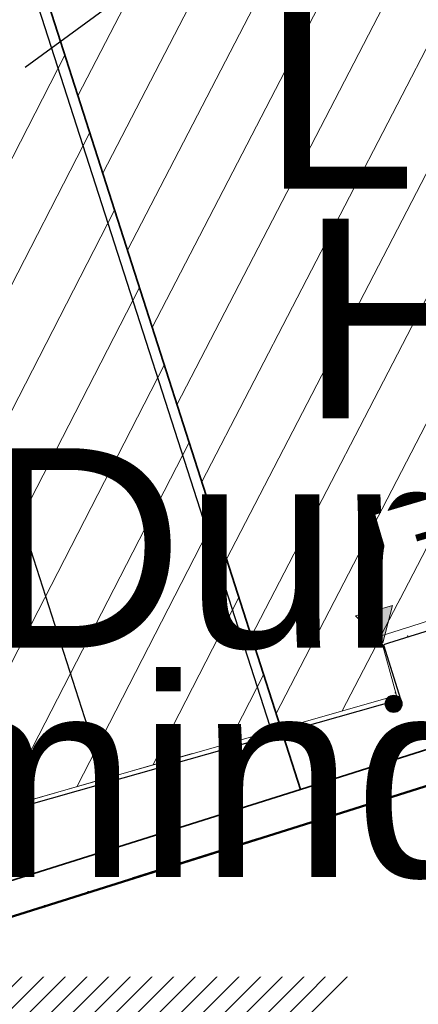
# Model space of a CAD drawing. Header units: millimetres. Extents: x 32365810 to 32368499, y 5620272 to 5622478.
# Tile 148 of 249: x 32366717.24 to 32366719.84, y 5620658.34 to 5620664.76. Entities that reach past the tile are written whole.
import ezdxf

# ---------------------------------------------------------------- set-up
doc = ezdxf.new("R2010")
doc.units = ezdxf.units.MM
for name, pattern in [('1000.100', [0]), ('1000.106', [0]), ('1600.1047', [0]), ('1600.2013', [0, 0]), ('1600.2028', [0]), ('1600.2305', [0.75, 0.5, 0, 0, -0.25]), ('1600.2505', [0]), ('1600.2507', [0]), ('301', [1.5, 1, -0.5])]:
    doc.linetypes.add(name, pattern=pattern)
doc.layers.get('0').update_dxf_attribs({"color": 1, "linetype": 'CONTINUOUS'})
doc.layers.add('_HB_Text_TH_DN_FH', color=7, linetype='CONTINUOUS', true_color=0x000000)
doc.layers.add('_K_Flurstücke_Grenzpunkte', color=251, linetype='CONTINUOUS', lineweight=50)
for name, color, linetype in [('_K_Gebäude', 251, 'CONTINUOUS'), ('_K_Höhen_ gemessen (NHN)', 251, 'CONTINUOUS'), ('_K_Siedlungsflächen - Bauwerke u. Einrichtungen', 251, 'CONTINUOUS'), ('_K_Topographie_ örtl. Aufnahme', 251, 'CONTINUOUS'), ('BESONDERE-VERKEHRSFLÄCHEN_FA', 40, 'CONTINUOUS')]:
    doc.layers.add(name, color=color, linetype=linetype)
for name, color, linetype, transparency in [('EFB-_ Dachhöhen Bestandsgebäude (NHN)', 7, 'CONTINUOUS', 0.75), ('Flurstücke_Grenzpunkte', 11, 'CONTINUOUS', 0.75), ('Gebäude', 31, 'CONTINUOUS', 0.75), ('Höhen_ gemessen (NHN)', 7, 'CONTINUOUS', 0.75), ('Siedlungsflächen - Bauwerke u. Einrichtungen', 51, 'CONTINUOUS', 0.75), ('Topographie_ örtl. Aufnahme', 7, 'CONTINUOUS', 0.75)]:
    doc.layers.add(name, color=color, linetype=linetype, transparency=transparency)
doc.styles.add('Dachhöhe NHN_ Bestand_ gemessen', font='GOTHIC.TTF')
doc.styles.add('Flurstücksnummer - K 10 700', font='ariali.ttf')

# ---------------------------------------------------------------- blocks, each defined once
blk = doc.blocks.new('Flurgrenze_ Begleitsignatur')
at = {"color": 0, "lineweight": -2}
for p, q in [((-0.29, 0), (-0.12, 0)), ((0.12, 0), (0.29, 0))]:
    blk.add_line(p, q, dxfattribs=at)
for p in [(-0.06, 0), (0, 0), (0.06, 0)]:
    blk.add_point(p, dxfattribs=at)
blk = doc.blocks.new('S1000.15')
at = {"color": 0, "lineweight": -2}
for p, q in [((-0.5, 0.05), (-0.485, 0.1)), ((0.495, 0.05), (-0.5, 0.05)), ((-0.5, -0.05), (-0.5, 0)), ((-0.5, 0), (0.5, 0)), ((-0.485, 0.1), (0.49, 0.1)), ((-0.475, 0.15), (-0.455, 0.2)), ((0.475, 0.15), (-0.475, 0.15)), ((-0.455, 0.2), (0.455, 0.2)), ((-0.43, 0.25), (-0.4, 0.3)), ((0.43, 0.25), (-0.43, 0.25)), ((-0.4, 0.3), (0.395, 0.3)), ((-0.355, 0.35), (-0.295, 0.4)), ((0.36, 0.35), (-0.355, 0.35)), ((-0.295, 0.4), (0.3, 0.4)), ((0.22, 0.45), (-0.215, 0.45)), ((0.3, 0.4), (0.22, 0.45)), ((0.395, 0.3), (0.36, 0.35)), ((0.455, 0.2), (0.43, 0.25)), ((0.49, 0.1), (0.475, 0.15)), ((0.5, 0), (0.495, 0.05)), ((0.495, -0.05), (-0.5, -0.05)), ((-0.475, -0.15), (-0.49, -0.1)), ((-0.49, -0.1), (0.485, -0.1)), ((0.475, -0.15), (-0.475, -0.15)), ((-0.43, -0.25), (-0.455, -0.2)), ((-0.455, -0.2), (0.46, -0.2)), ((0.425, -0.25), (-0.43, -0.25)), ((-0.355, -0.35), (-0.4, -0.3)), ((-0.4, -0.3), (0.395, -0.3)), ((0.345, -0.35), (-0.355, -0.35)), ((-0.205, -0.45), (-0.29, -0.4)), ((-0.29, -0.4), (0.285, -0.4)), ((0.2, -0.45), (-0.205, -0.45)), ((0.285, -0.4), (0.345, -0.35)), ((0.395, -0.3), (0.425, -0.25)), ((0.46, -0.2), (0.475, -0.15)), ((0.485, -0.1), (0.495, -0.05))]:
    blk.add_line(p, q, dxfattribs=at)
blk.add_circle((0, 0), 0.5, dxfattribs=at)
blk = doc.blocks.new('S1000.114', base_point=(0, 0.366025))
at = {"lineweight": -2}
blk.add_hatch(color=0, dxfattribs=at).paths.add_polyline_path([(-0.5, -0.5), (0, 0.366026), (0, -0.5)], flags=0)
at = {"color": 0, "lineweight": -2}
for p, q in [((0, 0.366026), (-0.5, -0.5)), ((0.5, -0.5), (0, 0.366026)), ((-0.5, -0.5), (0, -0.5)), ((0, -0.5), (0.5, -0.5))]:
    blk.add_line(p, q, dxfattribs=at)
blk = doc.blocks.new('O76')
at = {"layer": 'Gebäude', "color": 7, "linetype": '1600.2507', "lineweight": 18}
for p, q in [((32366219.119, 5622017.885), (32366216.51, 5622026.016)), ((32366212.391, 5622015.961), (32366219.119, 5622017.885))]:
    blk.add_line(p, q, dxfattribs=at)
blk = doc.blocks.new('O311')
at = {"layer": 'Flurstücke_Grenzpunkte', "color": 251, "linetype": '1600.2013', "lineweight": 50, "true_color": 0x566563}
blk.add_line((32366215.842618, 5622016.178401), (32366219.314618, 5622017.272401), dxfattribs=at)
at = {"layer": 'Flurstücke_Grenzpunkte', "color": 251, "lineweight": 50, "true_color": 0x566563, "xscale": 5, "yscale": 5, "zscale": 5, "rotation": 17.489231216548}
blk.add_blockref('Flurgrenze_ Begleitsignatur', (32366217.578618, 5622016.725401), dxfattribs=at)
blk = doc.blocks.new('O315')
at = {"layer": 'Flurstücke_Grenzpunkte', "color": 251, "linetype": '1600.2013', "lineweight": 50, "true_color": 0x566563}
blk.add_line((32366219.31456, 5622017.272382), (32366266.57456, 5622032.149382), dxfattribs=at)
blk = doc.blocks.new('O484')
at = {"layer": 'Gebäude', "color": 7, "linetype": '1600.2305', "lineweight": 18}
for p, q in [((32366219.119, 5622017.885), (32366212.391, 5622015.961)), ((32366212.391, 5622015.961), (32366212.361, 5622016.056))]:
    blk.add_line(p, q, dxfattribs=at)
blk = doc.blocks.new('O805')
at = {"layer": 'Flurstücke_Grenzpunkte', "color": 7, "linetype": '1600.2028', "lineweight": 35}
for p, q in [((32366219.247, 5622017.487), (32366266.507, 5622032.364)), ((32366214.622, 5622031.897), (32366219.247, 5622017.487))]:
    blk.add_line(p, q, dxfattribs=at)
blk = doc.blocks.new('O814')
at = {"layer": 'Flurstücke_Grenzpunkte', "color": 7, "linetype": '1600.2028', "lineweight": 35}
for p in [(32366214.622, 5622031.897), (32366215.775, 5622016.393)]:
    blk.add_line(p, (32366219.247, 5622017.487), dxfattribs=at)
blk = doc.blocks.new('O1900')
at = {"layer": 'Flurstücke_Grenzpunkte', "color": 7, "linetype": '1600.2028', "lineweight": 35}
for p, q in [((32366219.247, 5622017.487), (32366266.507, 5622032.364)), ((32366215.775, 5622016.393), (32366219.247, 5622017.487))]:
    blk.add_line(p, q, dxfattribs=at)
blk = doc.blocks.new('O2458')
at = {"layer": 'Gebäude', "color": 7, "linetype": '1600.2505', "lineweight": 18}
for p, q in [((32366219.119, 5622017.885), (32366216.51, 5622026.016)), ((32366212.391, 5622015.961), (32366219.119, 5622017.885))]:
    blk.add_line(p, q, dxfattribs=at)
blk = doc.blocks.new('O2790')
at = {"layer": 'Gebäude', "color": 7, "linetype": '1600.2505', "lineweight": 18}
for p, q in [((32366219.767, 5622018.486), (32366265.091, 5622032.865)), ((32366219.119, 5622017.885), (32366216.51, 5622026.016)), ((32366219.875, 5622018.099), (32366219.767, 5622018.486)), ((32366219.119, 5622017.885), (32366219.875, 5622018.099))]:
    blk.add_line(p, q, dxfattribs=at)
blk = doc.blocks.new('*X1171')
at = {"color": 253, "linetype": '1600.1047', "lineweight": 18, "true_color": 0xb2b2b2}
for p, q in [((32366214.823258, 5622016.65655), (32366217.710995, 5622022.273074)), ((32366215.317605, 5622016.797918), (32366217.873026, 5622021.768102)), ((32366215.811952, 5622016.939286), (32366218.035057, 5622021.263129)), ((32366216.306298, 5622017.080654), (32366218.197088, 5622020.758157)), ((32366216.800645, 5622017.222022), (32366218.359119, 5622020.253185)), ((32366217.294992, 5622017.36339), (32366218.52115, 5622019.748212)), ((32366217.789339, 5622017.504758), (32366218.68318, 5622019.24324)), ((32366218.283686, 5622017.646126), (32366218.845211, 5622018.738268)), ((32366218.778033, 5622017.787494), (32366219.007242, 5622018.233296))]:
    blk.add_line(p, q, dxfattribs=at)
blk = doc.blocks.new('*X1270')
at = {"color": 253, "linetype": '1600.1047', "lineweight": 18, "true_color": 0xb2b2b2}
for p, q in [((32366219.772969, 5622018.487894), (32366229.095568, 5622036.474309)), ((32366219.088068, 5622017.9814), (32366228.59038, 5622036.314542)), ((32366218.926567, 5622018.484721), (32366228.085192, 5622036.154775)), ((32366218.765066, 5622018.988041), (32366227.580004, 5622035.995008)), ((32366218.603565, 5622019.491362), (32366227.074815, 5622035.83524)), ((32366218.442065, 5622019.994683), (32366226.569627, 5622035.675473)), ((32366218.280564, 5622020.498003), (32366226.064439, 5622035.515706)), ((32366218.119063, 5622021.001324), (32366225.559251, 5622035.355938)), ((32366217.957562, 5622021.504645), (32366225.054063, 5622035.196171)), ((32366217.796061, 5622022.007965), (32366224.548875, 5622035.036404)), ((32366219.519197, 5622017.998283), (32366219.768746, 5622018.479745))]:
    blk.add_line(p, q, dxfattribs=at)

msp = doc.modelspace()

# ---------------------------------------------------------------- hatches: boundary and pattern name
at = {"layer": 'BESONDERE-VERKEHRSFLÄCHEN_FA', "true_color": 0xffd24a}
h = msp.add_hatch(dxfattribs=at)
h.set_pattern_fill('AWS_VBZF', color=41, scale=0.5, style=0, pattern_type=2)
h.set_pattern_definition([(45, (503.2695, -1357.6963), (0, 7.0710678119), [5.2, -4.8]), (45, (503.128, -1357.6963), (0, 7.0710678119), [5.4, -4.6]), (45, (502.9867, -1357.6963), (0, 7.0710678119), [5.6, -4.4]), (45, (502.8453, -1357.6963), (0, 7.0710678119), [5.8, -4.2]), (45, (502.704, -1357.6963), (0, 7.0710678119), [6, -4]), (45, (502.5624, -1357.6963), (0, 7.0710678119), [6.2, -3.8]), (45, (502.421, -1357.6963), (0, 7.0710678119), [6.4, -3.6]), (45, (502.2796, -1357.6963), (0, 7.0710678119), [6.6, -3.4]), (45, (502.138, -1357.6963), (0, 7.0710678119), [6.8, -3.2]), (45, (501.9967, -1357.6963), (0, 7.0710678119), [7, -3]), (45, (501.8553, -1357.6963), (0, 7.0710678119), [7.2, -2.8]), (45, (501.714, -1357.6963), (0, 7.0710678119), [7.4, -2.6]), (45, (501.5725, -1357.6963), (0, 7.0710678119), [7.6, -2.4]), (45, (501.431, -1357.6963), (0, 7.0710678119), [7.8, -2.2]), (45, (501.2896, -1357.6963), (0, 7.0710678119), [8, -2]), (45, (501.148, -1357.6963), (0, 7.0710678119), [8.2, -1.8]), (45, (501.007, -1357.6963), (0, 7.0710678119), [8.4, -1.6]), (45, (500.8654, -1357.6963), (0, 7.0710678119), [8.6, -1.4]), (45, (500.724, -1357.6963), (0, 7.0710678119), [8.8, -1.2]), (45, (500.5825, -1357.6963), (0, 7.0710678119), [9, -1]), (45, (500.441, -1357.6963), (0, 7.0710678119), [9.2, -0.8]), (45, (500.2997, -1357.6963), (0, 7.0710678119), [9.4, -0.6]), (45, (500.1583, -1357.6963), (0, 7.0710678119), [9.6, -0.4]), (45, (500.017, -1357.6963), (7.0710678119, 0), [9.8, -0.2]), (45, (503.411, -1357.6963), (7.0710678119, 0), [5, -5]), (45, (499.8754, -1357.6963), (7.0710678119, 0), [10]), (45, (499.8754, -1353.171), (7.0710678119, 0), [3.6, -6.4]), (45, (499.8754, -1353.3123), (7.0710678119, 0), [3.8, -6.2]), (45, (499.8754, -1353.4537), (7.0710678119, 0), [4, -6]), (45, (499.8754, -1353.595), (7.0710678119, 0), [4.2, -5.8]), (45, (499.8754, -1353.7365), (7.0710678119, 0), [4.4, -5.6]), (45, (499.8754, -1353.878), (7.0710678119, 0), [4.6, -5.4]), (45, (499.8754, -1354.0194), (0, 7.0710678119), [4.8, -5.2]), (45, (499.8754, -1354.161), (7.0710678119, 0), [5, -5]), (45, (499.8754, -1352.605), (7.0710678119, 0), [2.8, -7.2]), (45, (499.8754, -1352.7466), (7.0710678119, 0), [3, -7]), (45, (499.8754, -1352.888), (7.0710678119, 0), [3.2, -6.8]), (45, (499.8754, -1353.0294), (7.0710678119, 0), [3.4, -6.6]), (45, (499.8754, -1351.191), (7.0710678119, 0), [0.8, -9.2]), (45, (499.8754, -1351.0495), (7.0710678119, 0), [0.6, -9.4]), (45, (499.8754, -1351.191), (7.0710678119, 0), [0.8, -9.2]), (45, (499.8754, -1351.3324), (7.0710678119, 0), [1, -9]), (45, (499.8754, -1351.474), (7.0710678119, 0), [1.2, -8.8]), (45, (499.8754, -1351.615), (7.0710678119, 0), [1.4, -8.6]), (45, (499.8754, -1351.7566), (7.0710678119, 0), [1.6, -8.4]), (45, (499.8754, -1352.0395), (7.0710678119, 0), [2, -8]), (45, (499.8754, -1352.181), (7.0710678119, 0), [2.2, -7.8]), (45, (499.8754, -1352.3223), (7.0710678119, 0), [2.4, -7.6]), (45, (499.8754, -1352.464), (7.0710678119, 0), [2.6, -7.4]), (45, (499.8754, -1351.898), (7.0710678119, 0), [1.8, -8.2]), (45, (499.8754, -1350.908), (7.0710678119, 0), [0.4, -9.6]), (45, (499.8754, -1350.7667), (0, 7.0710678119), [0.2, -9.8])])
h.paths.add_polyline_path([(32366719.8225, 5620688.5192), (32366731.1406, 5620675.1836), (32366714.3804, 5620662.9555), (32366717.8056, 5620652.1971), (32366724.4254, 5620654.2297), (32366743.4584, 5620659.9787), (32366743.7253, 5620660.059), (32366743.1711, 5620661.7327), (32366730.0425, 5620701.3789), (32366716.0853, 5620718.8107), (32366713.2464, 5620722.9317), (32366709.4674, 5620727.5867), (32366703.4251, 5620722.7549), (32366707.1236, 5620717.592), (32366707.7475, 5620715.4254), (32366708.8838, 5620711.4799), (32366711.2652, 5620712.4783)], flags=0)

# ---------------------------------------------------------------- linework, layer by layer
at = {"layer": '_K_Flurstücke_Grenzpunkte', "linetype": '1600.2028', "lineweight": 35}
for p, q in [((32366719.0724, 5620659.7407), (32366766.3324, 5620674.6177)), ((32366715.6004, 5620658.6467), (32366719.0724, 5620659.7407))]:
    msp.add_line(p, q, dxfattribs=at)
at = {"layer": '_K_Flurstücke_Grenzpunkte', "linetype": '1600.2028'}
msp.add_lwpolyline([(32366732.3684, 5620736.2677), (32366729.5694, 5620734.4327), (32366723.7784, 5620730.6397), (32366721.2294, 5620728.9697), (32366718.4124, 5620727.1257), (32366717.0654, 5620726.0287), (32366713.2464, 5620722.9317), (32366703.3464, 5620714.9007), (32366700.8704, 5620712.8417), (32366698.2944, 5620710.6997), (32366693.5784, 5620706.9767), (32366692.8404, 5620706.3787), (32366711.3314, 5620683.0537), (32366708.1544, 5620677.5047), (32366714.4474, 5620674.1507), (32366719.0724, 5620659.7407), (32366766.3324, 5620674.6177)], dxfattribs=at)
msp.add_lwpolyline([(32366715.6004, 5620658.6467), (32366719.0724, 5620659.7407), (32366714.4474, 5620674.1507), (32366708.1544, 5620677.5047), (32366706.1434, 5620674.0387), (32366707.6544, 5620672.5447), (32366712.1864, 5620658.3097), (32366712.2164, 5620658.2147), (32366712.4004, 5620657.6397)], close=True, dxfattribs=at)
at = {"layer": '_K_Gebäude', "linetype": '1600.2305', "lineweight": 18}
msp.add_lwpolyline([(32366716.3354, 5620668.2697), (32366709.6864, 5620666.1557), (32366712.1864, 5620658.3097), (32366712.2164, 5620658.2147), (32366718.9444, 5620660.1387), (32366716.3354, 5620668.2697), (32366709.6864, 5620666.1557), (32366709.2444, 5620668.8797), (32366715.1174, 5620672.0637)], dxfattribs=at)
at = {"layer": '_K_Gebäude', "linetype": '1600.2505', "lineweight": -2}
msp.add_lwpolyline([(32366712.2164, 5620658.2147), (32366718.9444, 5620660.1387), (32366716.3354, 5620668.2697), (32366709.6864, 5620666.1557), (32366703.1544, 5620663.9557), (32366703.0124, 5620663.9077), (32366705.2674, 5620656.3067), (32366705.3004, 5620656.2267)], close=True, dxfattribs=at)
at = {"layer": '_K_Gebäude', "linetype": '1600.2507', "lineweight": 18}
msp.add_lwpolyline([(32366712.1864, 5620658.3097), (32366712.2164, 5620658.2147), (32366718.9444, 5620660.1387)], dxfattribs=at)
at = {"layer": '_K_Siedlungsflächen - Bauwerke u. Einrichtungen', "linetype": '1600.1047', "lineweight": 18}
for p, q in [((32366719.5984, 5620660.7416), (32366728.921, 5620678.728)), ((32366718.9135, 5620660.2351), (32366728.4158, 5620678.5682)), ((32366718.752, 5620660.7384), (32366727.9106, 5620678.4084)), ((32366718.5905, 5620661.2417), (32366727.4054, 5620678.2487)), ((32366718.429, 5620661.745), (32366726.9002, 5620678.0889)), ((32366718.2675, 5620662.2483), (32366726.3951, 5620677.9291)), ((32366718.106, 5620662.7517), (32366725.8899, 5620677.7694)), ((32366717.9445, 5620663.255), (32366725.3847, 5620677.6096)), ((32366717.783, 5620663.7583), (32366724.8795, 5620677.4498)), ((32366717.6215, 5620664.2616), (32366724.3743, 5620677.2901)), ((32366714.6487, 5620658.9102), (32366717.5364, 5620664.5267)), ((32366715.143, 5620659.0516), (32366717.6985, 5620664.0218)), ((32366715.6374, 5620659.1929), (32366717.8605, 5620663.5168)), ((32366716.1317, 5620659.3343), (32366718.0225, 5620663.0118)), ((32366716.6261, 5620659.4757), (32366718.1845, 5620662.5068)), ((32366717.1204, 5620659.617), (32366718.3466, 5620662.0019)), ((32366717.6148, 5620659.7584), (32366718.5086, 5620661.4969)), ((32366718.1091, 5620659.8998), (32366718.6706, 5620660.9919)), ((32366719.3446, 5620660.2519), (32366719.5942, 5620660.7334)), ((32366718.6035, 5620660.0412), (32366718.8327, 5620660.487))]:
    msp.add_line(p, q, dxfattribs=at)
at = {"layer": '_K_Topographie_ örtl. Aufnahme', "linetype": '1000.100'}
for p, q in [((32366713.7393, 5620672.3765), (32366717.7995, 5620659.7924)), ((32366712.3044, 5620658.2297), (32366718.8914, 5620660.098))]:
    msp.add_line(p, q, dxfattribs=at)
at = {"layer": '_K_Topographie_ örtl. Aufnahme', "linetype": '1000.106'}
msp.add_lwpolyline([(32366741.9159, 5620682.7918), (32366741.5044, 5620684.0617), (32366741.9342, 5620682.7354), (32366714.3871, 5620674.0652), (32366718.8914, 5620660.098), (32366719.6984, 5620660.3517), (32366719.5961, 5620660.6771), (32366730.9681, 5620664.2533), (32366753.3872, 5620671.3034), (32366753.9533, 5620671.4814), (32366753.8434, 5620671.8309), (32366755.4271, 5620672.3392)], dxfattribs=at)
at = {"layer": '_K_Topographie_ örtl. Aufnahme'}
msp.add_point((32366719.6481, 5620660.6935), dxfattribs=at)

# ---------------------------------------------------------------- block references
at = {"layer": '_K_Flurstücke_Grenzpunkte', "color": 251, "lineweight": 60, "true_color": 0x566563, "xscale": 8, "yscale": 8, "zscale": 8, "rotation": 17.489231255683}
msp.add_blockref('Flurgrenze_ Begleitsignatur', (32366717.404, 5620658.9791), dxfattribs=at)
at = {"layer": '_K_Höhen_ gemessen (NHN)', "xscale": 0.1125, "yscale": 0.1125, "zscale": 0.1125}
msp.add_blockref('S1000.15', (32366719.681, 5620660.2987), dxfattribs=at)

# ---------------------------------------------------------------- next in the draw order: texts
at = {"layer": '_K_Flurstücke_Grenzpunkte', "color": 0, "lineweight": 18, "insert": (32366721.2405, 5620661.9416), "char_height": 1.3, "width": 9.505219, "attachment_point": 5, "line_spacing_factor": 0.69, "style": 'Flurstücksnummer - K 10 700', "bg_fill": 2}
msp.add_mtext('\\fArial|b0|i0|c0|p0;Lichte Höhe (Durchfahrt) mind. 3,5 m', dxfattribs=at)

# ---------------------------------------------------------------- next in the draw order: linework, layer by layer
at = {"layer": '_HB_Text_TH_DN_FH', "color": 216, "linetype": '301', "lineweight": 30}
msp.add_lwpolyline([(32366706.3702, 5620656.4923), (32366730.6151, 5620674.1812)], dxfattribs=at)
at = {"layer": 'EFB-_ Dachhöhen Bestandsgebäude (NHN)', "color": 7, "true_color": 0xffffff}
msp.add_point((32366719.6929, 5620660.3692, 73.373), dxfattribs=at)
at = {"layer": 'Topographie_ örtl. Aufnahme', "color": 7, "lineweight": 18}
msp.add_point((32366719.7724, 5620660.7417, 60.771), dxfattribs=at)

# ---------------------------------------------------------------- next in the draw order: block references
at = {"layer": 'EFB-_ Dachhöhen Bestandsgebäude (NHN)', "color": 7, "lineweight": 18, "xscale": 0.25, "yscale": 0.25, "zscale": 0.25, "rotation": 195.592811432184}
msp.add_blockref('S1000.114', (32366719.6111, 5620660.6967, 73.387), dxfattribs=at)
at = {"layer": 'Flurstücke_Grenzpunkte', "color": 7, "true_color": 0xffffff}
msp.add_blockref('O311', (499.8254, -1357.7463), dxfattribs=at)
at = {"layer": 'Gebäude', "color": 7, "true_color": 0xffffff}
for name in ['O76', 'O484']:
    msp.add_blockref(name, (499.8254, -1357.7463), dxfattribs=at)
at = {"layer": 'Höhen_ gemessen (NHN)', "color": 7, "lineweight": 18, "xscale": 0.1125, "yscale": 0.1125, "zscale": 0.1125}
msp.add_blockref('S1000.15', (32366719.681, 5620660.2987, 60.768), dxfattribs=at)

# ---------------------------------------------------------------- next in the draw order: texts
at = {"layer": 'EFB-_ Dachhöhen Bestandsgebäude (NHN)', "color": 142, "lineweight": 25, "true_color": 0x0087cd, "insert": (32366720.8798, 5620661.2891), "char_height": 0.4, "attachment_point": 8, "rotation": 16.44657, "line_spacing_factor": 0.69, "style": 'Dachhöhe NHN_ Bestand_ gemessen', "bg_fill": 2}
msp.add_mtext('Tr 73.39', dxfattribs=at)

# ---------------------------------------------------------------- next in the draw order: block references
at = {"layer": 'Flurstücke_Grenzpunkte', "color": 7, "true_color": 0xffffff}
msp.add_blockref('O315', (499.8254, -1357.7463), dxfattribs=at)

# ---------------------------------------------------------------- next in the draw order: block references
msp.add_blockref('O805', (499.8254, -1357.7463), dxfattribs=at)

# ---------------------------------------------------------------- next in the draw order: block references
msp.add_blockref('O814', (499.8254, -1357.7463), dxfattribs=at)

# ---------------------------------------------------------------- next in the draw order: block references
msp.add_blockref('O1900', (499.8254, -1357.7463), dxfattribs=at)

# ---------------------------------------------------------------- next in the draw order: block references
at = {"layer": 'Gebäude', "color": 7, "true_color": 0xffffff}
msp.add_blockref('O2458', (499.8254, -1357.7463), dxfattribs=at)

# ---------------------------------------------------------------- next in the draw order: block references
msp.add_blockref('O2790', (499.8254, -1357.7463), dxfattribs=at)

# ---------------------------------------------------------------- next in the draw order: linework, layer by layer
at = {"layer": 'Topographie_ örtl. Aufnahme', "color": 142, "linetype": '1000.100', "lineweight": 25, "true_color": 0x0087cd}
for p, q in [((32366714.3871, 5620674.0652, 60.567), (32366718.8928, 5620660.093, 60.783)), ((32366713.7393, 5620672.3765, 60.542), (32366717.8018, 5620659.7845, 60.77)), ((32366730.9681, 5620664.2533, 60.784), (32366719.6481, 5620660.6935, 60.77)), ((32366719.6481, 5620660.6935, 60.77), (32366719.615, 5620660.6831, 60.77)), ((32366719.615, 5620660.6831, 60.77), (32366719.7264, 5620660.3287, 60.763)), ((32366718.9129, 5620660.0986, 60.781), (32366719.7264, 5620660.3287, 60.763)), ((32366717.8018, 5620659.7845, 60.77), (32366718.8928, 5620660.093, 60.783)), ((32366718.8928, 5620660.093, 60.783), (32366718.9129, 5620660.0986, 60.781)), ((32366712.8746, 5620658.3914, 60.7), (32366717.8018, 5620659.7845, 60.77))]:
    msp.add_line(p, q, dxfattribs=at)

# ---------------------------------------------------------------- next in the draw order: block references
at = {"layer": 'Siedlungsflächen - Bauwerke u. Einrichtungen', "color": 7, "true_color": 0xffffff}
for name in ['*X1270', '*X1171']:
    msp.add_blockref(name, (499.8254, -1357.7463), dxfattribs=at)

doc.saveas('drawing.dxf')
